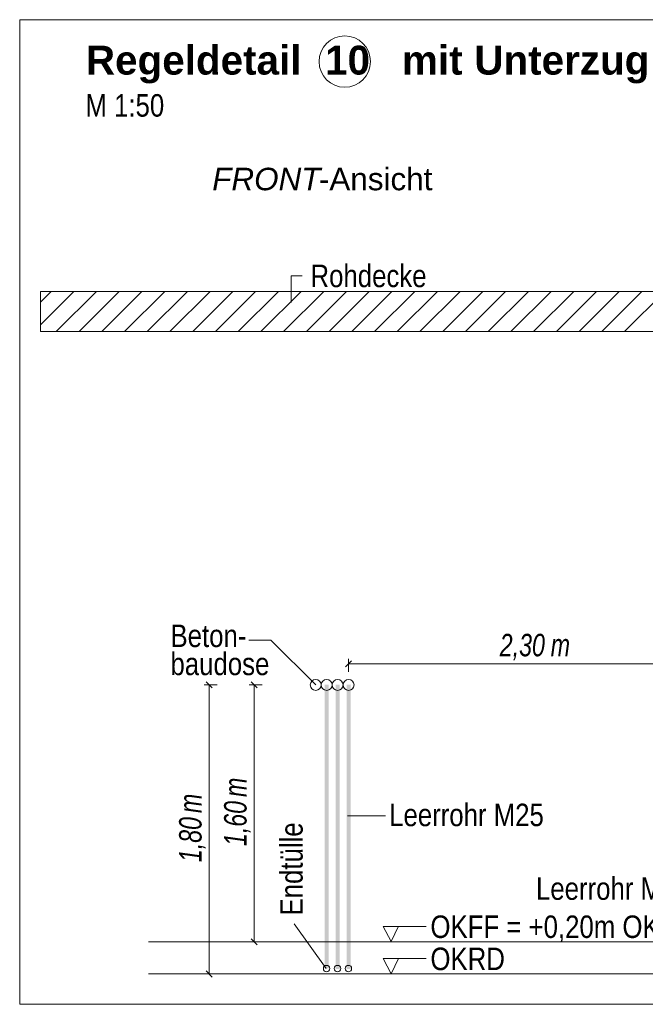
# Model space of a CAD drawing. Extents: x -720 to 300, y 62 to 1162.
# Tile 216 of 256: x 191 to 230, y 760 to 822. Entities that reach past the tile are written whole.
import ezdxf
from ezdxf.lldxf.tags import DXFTag

# ---------------------------------------------------------------- set-up
doc = ezdxf.new("R2010")
doc.units = 0
doc.layers.get('0').update_dxf_attribs({"lineweight": 13})
for name, color, linetype, lineweight, true_color in [('E_Aussparung Bemaßung-A06G93XZ8I', 5, 'Continuous', 9, 0x0000ff), ('E_Betonbaudose', 1, 'Continuous', 13, 0xff0000), ('E_Detail_Beschriftung', 7, 'Continuous', 13, 0x009900), ('E_Detail_Wandschraffur', 7, 'Continuous', 5, 0xc0c0c0), ('E_Leerrohr Beschriftung', 1, 'Continuous', 9, 0xff0000)]:
    doc.layers.add(name, color=color, linetype=linetype, lineweight=lineweight, true_color=true_color)
doc.layers.add('E_Detail_Linie_Text_Bem', color=7, linetype='Continuous', lineweight=13)
doc.styles.get("Standard").update_dxf_attribs({"font": 'ARIALN.TTF'})
tags = doc.linetypes.add('fein_strichliert', pattern=[4, 1, -2, 1]).pattern_tags.tags
tags[8:9] = [DXFTag(74, 4), DXFTag(75, 0), DXFTag(340, '0'), DXFTag(46, 0.0), DXFTag(50, 0.0), DXFTag(44, 0.0), DXFTag(45, 0.0)]
tags[6:7] = [DXFTag(74, 4), DXFTag(75, 0), DXFTag(340, '0'), DXFTag(46, 0.0), DXFTag(50, 0.0), DXFTag(44, 0.0), DXFTag(45, 0.0)]
tags[4:5] = [DXFTag(74, 4), DXFTag(75, 0), DXFTag(340, '0'), DXFTag(46, 0.0), DXFTag(50, 0.0), DXFTag(44, 0.0), DXFTag(45, 0.0)]
tags = doc.linetypes.add('fein_strichliert-A06G93Y38I', pattern=[4, 1, -2, 1]).pattern_tags.tags
tags[8:9] = [DXFTag(74, 4), DXFTag(75, 0), DXFTag(340, '0'), DXFTag(46, 0.0), DXFTag(50, 0.0), DXFTag(44, 0.0), DXFTag(45, 0.0)]
tags[6:7] = [DXFTag(74, 4), DXFTag(75, 0), DXFTag(340, '0'), DXFTag(46, 0.0), DXFTag(50, 0.0), DXFTag(44, 0.0), DXFTag(45, 0.0)]
tags[4:5] = [DXFTag(74, 4), DXFTag(75, 0), DXFTag(340, '0'), DXFTag(46, 0.0), DXFTag(50, 0.0), DXFTag(44, 0.0), DXFTag(45, 0.0)]

# ---------------------------------------------------------------- blocks, each defined once
blk = doc.blocks.new('Referenz-A06G93Y48I')
at = {"layer": 'E_Aussparung Bemaßung-A06G93XZ8I', "linetype": 'Continuous', "ltscale": 0.13}
for p, q in [((211.687, 781.813), (211.305, 781.431)), ((211.496, 781.922), (211.496, 781.122)), ((211.496, 781.622), (234.496, 781.622)), ((202.519, 780.306), (203.319, 780.306)), ((202.628, 780.497), (203.01, 780.116)), ((202.819, 762.306), (202.819, 780.306)), ((205.319, 780.306), (206.119, 780.306)), ((205.428, 780.497), (205.81, 780.116)), ((205.619, 764.306), (205.619, 780.306)), ((205.919, 764.306), (205.119, 764.306)), ((205.428, 764.497), (205.81, 764.116)), ((202.519, 762.306), (203.319, 762.306)), ((202.628, 762.497), (203.01, 762.116))]:
    blk.add_line(p, q, dxfattribs=at)
at = {"layer": 'E_Betonbaudose', "linetype": 'Continuous', "ltscale": 0.13}
for centre, radius in [((209.456, 780.306), 0.34), ((210.136, 780.306), 0.34), ((210.816, 780.306), 0.34), ((211.496, 780.306), 0.34), ((210.127, 762.643), 0.2), ((210.807, 762.643), 0.2), ((211.487, 762.643), 0.2)]:
    blk.add_circle(centre, radius, dxfattribs=at)
at = {"layer": 'E_Detail_Linie_Text_Bem', "linetype": 'fein_strichliert-A06G93Y38I', "ltscale": 0.65}
for p, q in [((253.805, 821.734), (191.035, 821.734)), ((191.035, 821.734), (191.035, 760.417)), ((191.035, 760.417), (250.778, 760.417))]:
    blk.add_line(p, q, dxfattribs=at)
at = {"layer": 'E_Detail_Linie_Text_Bem', "color": 0, "linetype": 'Continuous', "ltscale": 0.13}
for p, q in [((207.926, 804.127), (207.926, 805.775)), ((207.926, 805.775), (208.613, 805.775)), ((205.298, 783.102), (206.656, 783.102)), ((206.656, 783.102), (209.455, 780.303)), ((211.436, 772.146), (213.792, 772.146)), ((210.102, 762.637), (208.106, 765.422)), ((214.154, 764.322), (213.644, 765.272)), ((213.644, 765.272), (216.328, 765.272)), ((214.611, 765.276), (214.154, 764.322)), ((214.154, 762.322), (213.644, 763.272)), ((213.644, 763.272), (216.328, 763.272)), ((214.611, 763.276), (214.154, 762.322))]:
    blk.add_line(p, q, dxfattribs=at)
at = {"layer": 'E_Detail_Linie_Text_Bem', "linetype": 'Continuous', "ltscale": 0.13}
for p, q in [((243.652, 804.806), (192.325, 804.806)), ((192.325, 804.806), (192.325, 802.306)), ((192.325, 802.306), (202.717, 802.306)), ((192.325, 802.306), (241.152, 802.306)), ((202.717, 802.306), (243.652, 802.306)), ((199.051, 764.306), (241.137, 764.306)), ((199.051, 762.306), (242.402, 762.306))]:
    blk.add_line(p, q, dxfattribs=at)
for points in [[(210.261, 780.333), (210.261, 762.647), (210.011, 780.331), (210.011, 762.647)], [(210.941, 780.333), (210.941, 762.616), (210.691, 780.331), (210.691, 762.616)], [(211.621, 780.333), (211.621, 762.626), (211.371, 780.331), (211.371, 762.626)]]:
    blk.add_solid(points, dxfattribs=at)
at = {"layer": 'E_Detail_Wandschraffur', "linetype": 'ByBlock', "ltscale": 0.13}
for p, q in [((192.325, 802.733), (194.399, 804.806)), ((194.727, 802.306), (197.227, 804.806)), ((197.555, 802.306), (200.055, 804.806)), ((200.384, 802.306), (202.884, 804.806)), ((203.212, 802.306), (205.712, 804.806)), ((206.041, 802.306), (208.541, 804.806)), ((208.869, 802.306), (211.369, 804.806)), ((211.698, 802.306), (214.198, 804.806)), ((214.526, 802.306), (217.026, 804.806)), ((217.354, 802.306), (219.854, 804.806)), ((220.183, 802.306), (222.683, 804.806)), ((223.011, 802.306), (225.511, 804.806)), ((225.84, 802.306), (228.34, 804.806)), ((228.668, 802.306), (231.168, 804.806))]:
    blk.add_line(p, q, dxfattribs=at)
at = {"layer": 'E_Detail_Wandschraffur', "linetype": 'fein_strichliert', "ltscale": 0.13}
for p, q in [((192.325, 804.147), (192.984, 804.806)), ((193.313, 802.306), (195.813, 804.806)), ((196.141, 802.306), (198.641, 804.806)), ((198.97, 802.306), (201.47, 804.806)), ((201.798, 802.306), (204.298, 804.806)), ((204.627, 802.306), (207.127, 804.806)), ((207.455, 802.306), (209.955, 804.806)), ((210.283, 802.306), (212.783, 804.806)), ((213.112, 802.306), (215.612, 804.806)), ((215.94, 802.306), (218.44, 804.806)), ((218.769, 802.306), (221.269, 804.806)), ((221.597, 802.306), (224.097, 804.806)), ((224.426, 802.306), (226.926, 804.806)), ((227.254, 802.306), (229.754, 804.806))]:
    blk.add_line(p, q, dxfattribs=at)
at = {"layer": 'E_Leerrohr Beschriftung', "linetype": 'Continuous', "ltscale": 0.13}
blk.add_circle((211.261, 819.126), 1.6, dxfattribs=at)
at = {"layer": 'E_Aussparung Bemaßung-A06G93XZ8I', "linetype": 'Continuous', "ltscale": 0.13, "char_height": 1.4, "attachment_point": 1}
for s, insert in [('{\\W0.9;\\fArial Narrow|b0|i1;2,30 }', (220.903, 783.489)), ('{\\W0.9;\\fArial Narrow|b0|i1;m}', (224.074, 783.489))]:
    blk.add_mtext(s, dxfattribs=dict(at, insert=insert))
at = {"layer": 'E_Aussparung Bemaßung-A06G93XZ8I', "linetype": 'Continuous', "ltscale": 0.13, "char_height": 1.4, "attachment_point": 1, "rotation": 90}
for s, insert in [('{\\W0.9;\\fArial Narrow|b0|i1;m}', (203.752, 773.327)), ('{\\W0.9;\\fArial Narrow|b0|i1;m}', (200.952, 772.327)), ('{\\W0.9;\\fArial Narrow|b0|i1;1,60 }', (203.752, 770.27)), ('{\\W0.9;\\fArial Narrow|b0|i1;1,80 }', (200.952, 769.27))]:
    blk.add_mtext(s, dxfattribs=dict(at, insert=insert))
at = {"layer": 'E_Detail_Beschriftung', "color": 1, "linetype": 'Continuous', "lineweight": 35, "ltscale": 0.35, "true_color": 0xff0000, "char_height": 1.8, "attachment_point": 1}
for s, insert in [('{\\fArial|b1|i0;Regeldetail}', (195.153, 820.114)), ('{\\fArial|b1|i0;10}', (210.036, 820.114)), ('{\\fArial|b1|i0;mit}', (214.819, 820.114)), ('{\\fArial|b1|i0;Unterzug}', (219.32, 820.114))]:
    blk.add_mtext(s, dxfattribs=dict(at, insert=insert))
at = {"layer": 'E_Detail_Beschriftung', "linetype": 'Continuous', "ltscale": 0.13, "char_height": 1.4, "attachment_point": 1}
for s, insert in [('{\\fArial Narrow;M 1:50}', (195.123, 817.097)), ('{\\fArial Narrow;Rohdecke}', (209.128, 806.478)), ('{\\fArial Narrow;Beton-}', (200.416, 784.066)), ('{\\fArial Narrow;baudose}', (200.416, 782.316)), ('{\\fArial Narrow;Leerrohr M25}', (214.021, 772.911)), ('{\\fArial Narrow;Leerrohr M25}', (223.158, 768.324)), ('{\\fArial Narrow;OKFF = +0,20m OKRD}', (216.591, 765.948)), ('{\\fArial Narrow;OKRD}', (216.591, 763.948))]:
    blk.add_mtext(s, dxfattribs=dict(at, insert=insert))
at = {"layer": 'E_Detail_Beschriftung', "linetype": 'Continuous', "lineweight": -2, "ltscale": 0.25, "char_height": 1.4, "attachment_point": 1}
for s, insert in [('{\\fArial|b0|i1;FRONT}', (203.013, 812.512)), ('{\\fArial;-Ansicht}', (209.649, 812.512))]:
    blk.add_mtext(s, dxfattribs=dict(at, insert=insert))
at = {"layer": 'E_Detail_Beschriftung', "linetype": 'Continuous', "ltscale": 0.13, "insert": (207.241, 765.95), "char_height": 1.4, "attachment_point": 1, "rotation": 90}
blk.add_mtext('{\\fArial Narrow;Endtülle}', dxfattribs=at)

msp = doc.modelspace()

# ---------------------------------------------------------------- block references
at = {"color": 8, "lineweight": 25, "ltscale": 0.25, "true_color": 0x808080}
msp.add_blockref('Referenz-A06G93Y48I', (0, 0), dxfattribs=at)

doc.saveas('drawing.dxf')
